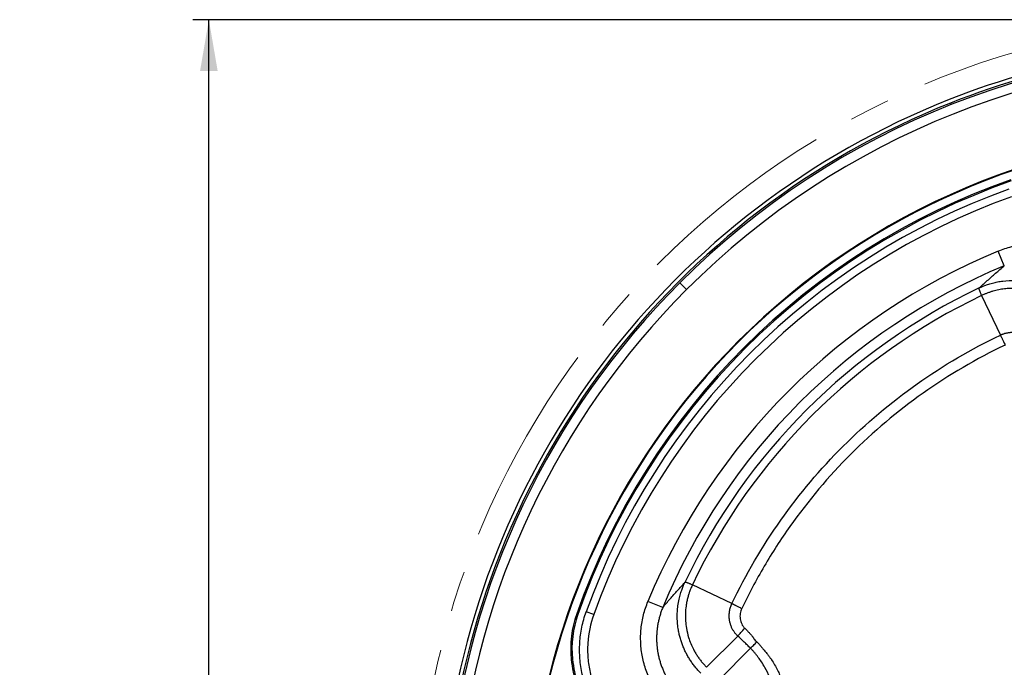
# Model space of a CAD drawing. Header units: millimetres. Extents: x 0 to 594, y 0 to 420.
# Tile 31 of 43: x 299 to 361, y 265 to 305. Entities that reach past the tile are written whole.
import ezdxf

# ---------------------------------------------------------------- set-up
doc = ezdxf.new("R2010")
doc.units = ezdxf.units.MM
doc.linetypes.add('CENTERX2', pattern=[20.32, 12.7, -2.54, 2.54, -2.54])
doc.layers.add('SLD-0', color=7, linetype='Continuous')
doc.styles.add('SLDTEXTSTYLE0', font='TXT', dxfattribs={"width": 0.75})
doc.dimstyles.new('SLDDIMSTYLE4', dxfattribs={"dimtxt": 3.5, "dimasz": 3.2, "dimexe": 0, "dimexo": 0.0625, "dimgap": 0.875, "dimtad": 1, "dimdec": 1, "dimlfac": 3, "dimrnd": 1e-09, "dimzin": 12, "dimdsep": 46, "dimtxsty": 'SLDTEXTSTYLE0', "dimsah": 1, "dimcen": 0.09, "dimadec": 0, "dimazin": 3, "dimtfac": 1, "dimtdec": 1, "dimtofl": 0, "dimtmove": 0, "dimatfit": 3, "dimfxl": 1, "dimfrac": 2, "dimtolj": 1, "dimtzin": 12, "dimarcsym": 0})

# ---------------------------------------------------------------- blocks, each defined once
blk = doc.blocks.new('_D_6')
at = {"layer": 'SLD-0', "color": 7, "transparency": 16777216}
for p, q in [((374.815, 305.002), (310.031, 305.002)), ((311.031, 201.415), (311.031, 305.002)), ((299.208, 259.027), (299.208, 260.094)), ((299.208, 260.094), (304.764, 260.094)), ((304.764, 260.094), (304.764, 259.027)), ((299.208, 247.39), (299.208, 246.323)), ((304.764, 246.323), (304.764, 247.39)), ((299.208, 246.323), (304.764, 246.323)), ((374.815, 201.415), (310.031, 201.415))]:
    blk.add_line(p, q, dxfattribs=at)
for points in [[(311.031, 305.002), (310.481, 301.802), (311.581, 301.802)], [(311.031, 201.415), (311.581, 204.615), (310.481, 204.615)]]:
    blk.add_solid(points, dxfattribs=at)
at = {"layer": 'SLD-0', "color": 7, "transparency": 16777216, "char_height": 3.5, "attachment_point": 1, "rotation": 90, "style": 'SLDTEXTSTYLE0'}
for s, insert in [('310.8', (306.52, 250.029)), ('12.23', (300.252, 247.39)), ('%%c', (306.52, 244.75))]:
    blk.add_mtext(s, dxfattribs=dict(at, insert=insert))

msp = doc.modelspace()

# ---------------------------------------------------------------- linework, layer by layer
at = {"color": 7, "linetype": 'Continuous', "lineweight": 25}
for p, q in [((357.383, 299.794), (357.42, 299.701)), ((360.744, 289.626), (360.362, 290.549)), ((340.884, 288.139), (340.46, 288.564)), ((359.321, 287.768), (360.498, 285.301)), ((344.14, 284.884), (344.111, 284.912)), ((343.723, 268.525), (341.255, 269.703)), ((339.398, 268.28), (338.474, 268.662)), ((334.096, 267.852), (334.019, 267.879)), ((335.083, 267.838), (334.612, 268.007)), ((344.087, 266.493), (342.138, 264.544)), ((344.882, 265.734), (342.915, 263.767)), ((333.754, 265.048), (333.673, 265.04))]:
    msp.add_line(p, q, dxfattribs=at)
for centre, radius, start, end in [((375.815, 253.208), 50.333, 87.92504, 111.58657), ((375.815, 253.208), 50, 88.08668, 135), ((375.815, 253.208), 50.1, 88.03794, 111.58657), ((375.815, 253.208), 49.4, 88.38365, 135), ((375.815, 253.208), 50.333, 111.58657, 174.00272), ((375.815, 253.208), 50.1, 111.58657, 174.09464), ((375.815, 253.208), 44.836, 90.87698, 135), ((375.815, 253.208), 44.796, 94.82771, 135), ((375.815, 253.208), 44.296, 109.34107, 160.65893), ((375.815, 253.208), 44.214, 109.34107, 160.65893), ((375.815, 253.208), 43.78, 109.75634, 160.24365), ((375.815, 253.208), 43.28, 109.75634, 160.24365), ((375.815, 253.208), 40.412, 112.48211, 157.51789), ((375.815, 253.208), 39.413, 112.48211, 157.51789), ((375.815, 253.208), 50, 135, 174.13432), ((375.815, 253.208), 49.4, 135, 174.37594), ((375.815, 253.208), 38.784, 115.39803, 154.60197), ((375.815, 253.208), 38.295, 115.51373, 154.48627), ((375.815, 253.208), 44.836, 135, 176.4924), ((375.815, 253.208), 44.796, 135, 175.17229), ((340.31, 265.671), 6.667, 160.65893, 185.42954), ((340.31, 265.671), 6.585, 160.65893, 185.42954)]:
    msp.add_arc(centre, radius, start, end, dxfattribs=at)
for points, knots in [([(360.362, 290.549), (360.636, 290.663), (360.918, 290.756), (361.349, 290.864), (361.495, 290.895), (361.785, 290.945), (361.931, 290.965), (362.369, 291.008), (362.662, 291.016), (363.103, 290.995), (363.251, 290.982), (363.545, 290.946), (363.691, 290.923), (364.124, 290.837), (364.406, 290.76), (364.821, 290.612), (364.958, 290.558), (365.229, 290.438), (365.363, 290.373), (365.754, 290.165), (366.001, 290.008), (366.472, 289.659), (366.696, 289.467), (366.906, 289.257)], [0, 0, 0, 0, 0.125, 0.125, 0.1875, 0.1875, 0.25, 0.25, 0.375, 0.375, 0.4375, 0.4375, 0.5, 0.5, 0.625, 0.625, 0.6875, 0.6875, 0.75, 0.75, 0.875, 0.875, 1, 1, 1, 1]), ([(359.18, 288.244), (359.263, 288.321), (359.429, 288.475), (359.683, 288.704), (359.941, 288.934), (360.204, 289.165), (360.471, 289.396), (360.653, 289.549), (360.744, 289.626)], [0, 0, 0, 0, 0.161821, 0.325581, 0.491278, 0.658914, 0.828488, 1, 1, 1, 1]), ([(359.177, 288.243), (359.215, 288.26), (359.31, 288.304), (359.483, 288.376), (359.719, 288.463), (360.006, 288.551), (360.321, 288.625), (360.802, 288.705), (361.421, 288.737), (362.021, 288.676), (362.434, 288.592), (362.692, 288.525), (362.944, 288.445), (363.189, 288.353), (363.426, 288.249), (363.656, 288.134), (363.877, 288.009), (364.089, 287.874), (364.292, 287.731), (364.486, 287.579), (364.671, 287.42), (364.787, 287.307), (364.845, 287.251)], [0, 0, 0, 0, 0.020434, 0.051167, 0.092199, 0.143527, 0.198471, 0.250422, 0.382258, 0.500847, 0.544753, 0.588239, 0.631305, 0.673951, 0.716177, 0.757982, 0.799368, 0.840333, 0.88088, 0.921006, 0.960713, 1, 1, 1, 1]), ([(359.177, 288.243), (359.176, 288.242), (359.173, 288.241), (359.17, 288.239), (359.168, 288.237), (359.165, 288.235), (359.163, 288.233), (359.161, 288.231), (359.158, 288.228), (359.156, 288.224), (359.155, 288.217), (359.155, 288.206), (359.158, 288.185), (359.167, 288.151), (359.184, 288.103), (359.206, 288.046), (359.229, 287.987), (359.256, 287.921), (359.286, 287.849), (359.309, 287.796), (359.32, 287.769)], [0, 0, 0, 0, 0.003655, 0.008839, 0.015802, 0.02465, 0.035436, 0.048194, 0.062947, 0.091303, 0.125784, 0.182295, 0.251138, 0.365149, 0.499651, 0.600654, 0.701424, 0.801723, 0.901322, 1, 1, 1, 1]), ([(364.48, 286.886), (364.45, 286.915), (364.39, 286.974), (364.297, 287.06), (364.2, 287.144), (364.099, 287.227), (363.994, 287.308), (363.884, 287.388), (363.771, 287.465), (363.653, 287.54), (363.531, 287.612), (363.406, 287.682), (363.278, 287.748), (363.145, 287.81), (363.009, 287.869), (362.869, 287.924), (362.725, 287.976), (362.577, 288.023), (362.425, 288.066), (362.269, 288.104), (362.11, 288.136), (361.949, 288.164), (361.785, 288.185), (361.618, 288.201), (361.449, 288.211), (361.278, 288.214), (361.105, 288.211), (360.929, 288.201), (360.751, 288.183), (360.571, 288.159), (360.392, 288.127), (360.213, 288.087), (360.034, 288.04), (359.855, 287.985), (359.676, 287.921), (359.497, 287.85), (359.38, 287.795), (359.321, 287.768)], [0, 0, 0, 0, 0.022361, 0.045055, 0.068096, 0.0915, 0.115286, 0.139479, 0.164108, 0.189132, 0.214462, 0.240056, 0.265941, 0.292169, 0.318757, 0.345723, 0.37308, 0.400872, 0.429167, 0.457958, 0.487063, 0.5164, 0.546015, 0.575947, 0.606225, 0.636885, 0.668, 0.699593, 0.731721, 0.764153, 0.796796, 0.829697, 0.862907, 0.896483, 0.930481, 0.964963, 1, 1, 1, 1]), ([(343.723, 268.525), (344.591, 270.344), (345.614, 272.089), (347.941, 275.381), (349.245, 276.928), (352.096, 279.778), (353.642, 281.082), (356.934, 283.409), (358.679, 284.433), (360.498, 285.301)], [0, 0, 0, 0, 0.25, 0.25, 0.5, 0.5, 0.75, 0.75, 1, 1, 1, 1]), ([(360.498, 285.301), (360.522, 285.312), (360.57, 285.333), (360.642, 285.362), (360.714, 285.387), (360.786, 285.409), (360.858, 285.427), (360.93, 285.443), (361.002, 285.455), (361.074, 285.464), (361.145, 285.471), (361.216, 285.474), (361.285, 285.474), (361.353, 285.472), (361.42, 285.468), (361.486, 285.461), (361.551, 285.451), (361.615, 285.44), (361.678, 285.426), (361.739, 285.41), (361.799, 285.392), (361.857, 285.373), (361.913, 285.352), (361.967, 285.329), (362.02, 285.305), (362.072, 285.28), (362.122, 285.253), (362.17, 285.225), (362.217, 285.196), (362.262, 285.166), (362.305, 285.135), (362.347, 285.103), (362.387, 285.071), (362.425, 285.038), (362.462, 285.005), (362.497, 284.971), (362.519, 284.948), (362.531, 284.937)], [0, 0, 0, 0, 0.0357266, 0.0708545, 0.1054547, 0.1395926, 0.173328, 0.2067171, 0.2398121, 0.2726617, 0.3051431, 0.3370391, 0.3684198, 0.3993088, 0.4297806, 0.4598692, 0.4896043, 0.5190298, 0.5481791, 0.5769522, 0.6051751, 0.6328617, 0.6600847, 0.6868787, 0.7132598, 0.7392427, 0.7648491, 0.7901307, 0.8151099, 0.8397316, 0.8639165, 0.8876293, 0.9109024, 0.9337597, 0.9562185, 0.978294, 1, 1, 1, 1]), ([(360.498, 285.301), (360.502, 285.294), (360.509, 285.279), (360.521, 285.252), (360.538, 285.217), (360.559, 285.173), (360.585, 285.119), (360.617, 285.053), (360.653, 284.976), (360.696, 284.887), (360.744, 284.787), (360.778, 284.715), (360.795, 284.679)], [0, 0, 0, 0, 0.041242, 0.095407, 0.162725, 0.243402, 0.33756, 0.445175, 0.565993, 0.699447, 0.844582, 1, 1, 1, 1]), ([(360.795, 284.679), (357.199, 282.962), (353.94, 280.649), (349.762, 276.469), (348.487, 274.958), (346.776, 272.539), (345.97, 271.291), (345.124, 269.775), (344.724, 269.002), (344.558, 268.668), (344.448, 268.444), (344.394, 268.333), (344.341, 268.22)], [0, 0, 0, 0, 0.5, 0.5, 0.75, 0.75, 0.875, 0.9375, 0.96875, 0.984375, 0.984375, 1, 1, 1, 1]), ([(339.398, 268.28), (339.475, 268.371), (339.628, 268.552), (339.859, 268.82), (340.089, 269.083), (340.319, 269.341), (340.549, 269.594), (340.703, 269.76), (340.779, 269.843)], [0, 0, 0, 0, 0.171512, 0.341086, 0.508722, 0.674419, 0.838179, 1, 1, 1, 1]), ([(341.772, 264.179), (341.742, 264.21), (341.681, 264.272), (341.592, 264.368), (341.506, 264.466), (341.422, 264.567), (341.34, 264.671), (341.261, 264.776), (341.185, 264.884), (341.111, 264.994), (341.041, 265.107), (340.973, 265.221), (340.907, 265.337), (340.845, 265.456), (340.786, 265.576), (340.731, 265.698), (340.678, 265.822), (340.628, 265.947), (340.582, 266.074), (340.539, 266.203), (340.5, 266.333), (340.464, 266.464), (340.432, 266.596), (340.403, 266.73), (340.362, 266.948), (340.321, 267.252), (340.3, 267.637), (340.308, 268.015), (340.346, 268.4), (340.412, 268.776), (340.503, 269.125), (340.599, 269.415), (340.691, 269.65), (340.753, 269.786), (340.781, 269.846)], [0, 0, 0, 0, 0.021239, 0.042527, 0.063865, 0.085251, 0.106687, 0.128172, 0.149706, 0.17129, 0.192922, 0.214604, 0.236335, 0.258116, 0.279945, 0.301824, 0.323752, 0.34573, 0.367757, 0.389833, 0.411959, 0.434134, 0.456359, 0.478632, 0.500956, 0.565275, 0.628209, 0.689757, 0.749918, 0.817625, 0.876489, 0.926508, 0.967679, 1, 1, 1, 1]), ([(340.781, 269.846), (340.781, 269.848), (340.783, 269.85), (340.784, 269.853), (340.786, 269.856), (340.788, 269.858), (340.79, 269.861), (340.792, 269.863), (340.795, 269.865), (340.8, 269.867), (340.807, 269.869), (340.818, 269.869), (340.838, 269.865), (340.872, 269.856), (340.918, 269.84), (340.97, 269.821), (341.022, 269.8), (341.086, 269.774), (341.162, 269.742), (341.223, 269.717), (341.254, 269.703)], [0, 0, 0, 0, 0.003673, 0.008872, 0.015849, 0.024705, 0.035489, 0.048227, 0.062936, 0.091264, 0.125751, 0.181913, 0.251266, 0.361587, 0.499709, 0.582362, 0.673718, 0.773777, 0.882538, 1, 1, 1, 1]), ([(341.255, 269.703), (341.24, 269.669), (341.204, 269.593), (341.148, 269.463), (341.086, 269.305), (341.021, 269.117), (340.957, 268.897), (340.898, 268.646), (340.839, 268.304), (340.792, 267.747), (340.839, 267.079), (341.017, 266.336), (341.225, 265.83), (341.427, 265.462), (341.55, 265.263), (341.683, 265.071), (341.825, 264.887), (341.976, 264.711), (342.084, 264.599), (342.138, 264.544)], [0, 0, 0, 0, 0.020107, 0.045405, 0.075886, 0.111572, 0.152556, 0.198885, 0.250255, 0.339525, 0.49909, 0.607572, 0.749429, 0.791642, 0.833525, 0.875195, 0.916759, 0.958324, 1, 1, 1, 1]), ([(339.767, 262.118), (339.556, 262.328), (339.363, 262.552), (339.01, 263.03), (338.853, 263.28), (338.578, 263.798), (338.459, 264.066), (338.312, 264.483), (338.267, 264.625), (338.189, 264.911), (338.155, 265.054), (338.07, 265.487), (338.035, 265.778), (338.015, 266.218), (338.013, 266.365), (338.021, 266.661), (338.031, 266.81), (338.075, 267.25), (338.126, 267.539), (338.268, 268.108), (338.361, 268.387), (338.474, 268.662)], [0, 0, 0, 0, 0.125, 0.125, 0.25, 0.25, 0.375, 0.375, 0.4375, 0.4375, 0.5, 0.5, 0.625, 0.625, 0.6875, 0.6875, 0.75, 0.75, 0.875, 0.875, 1, 1, 1, 1]), ([(344.087, 266.493), (344.069, 266.511), (344.032, 266.546), (343.98, 266.603), (343.929, 266.664), (343.88, 266.73), (343.832, 266.799), (343.786, 266.873), (343.743, 266.952), (343.703, 267.035), (343.667, 267.122), (343.635, 267.213), (343.607, 267.307), (343.584, 267.406), (343.566, 267.509), (343.554, 267.614), (343.549, 267.723), (343.55, 267.834), (343.558, 267.947), (343.574, 268.061), (343.598, 268.178), (343.631, 268.294), (343.671, 268.411), (343.706, 268.487), (343.723, 268.525)], [0, 0, 0, 0, 0.034183, 0.069272, 0.105323, 0.142401, 0.180583, 0.219957, 0.260638, 0.302549, 0.345291, 0.388941, 0.433625, 0.47948, 0.526667, 0.575146, 0.624396, 0.674522, 0.725718, 0.778149, 0.832028, 0.886955, 0.942855, 1, 1, 1, 1]), ([(343.723, 268.525), (343.733, 268.52), (343.755, 268.509), (343.793, 268.49), (343.84, 268.467), (343.897, 268.439), (343.965, 268.405), (344.043, 268.366), (344.133, 268.322), (344.233, 268.273), (344.304, 268.238), (344.341, 268.22)], [0, 0, 0, 0, 0.063446, 0.1389373, 0.2266678, 0.3267308, 0.4390558, 0.5633386, 0.6989708, 0.844981, 1, 1, 1, 1]), ([(336.248, 260.69), (336.013, 260.925), (335.798, 261.174), (335.404, 261.699), (335.226, 261.974), (334.987, 262.408), (334.912, 262.556), (334.773, 262.858), (334.709, 263.01), (334.535, 263.471), (334.441, 263.785), (334.333, 264.266), (334.303, 264.428), (334.253, 264.755), (334.234, 264.92), (334.195, 265.415), (334.19, 266.072), (334.276, 266.724), (334.376, 267.211), (334.416, 267.373), (334.505, 267.692), (334.556, 267.85), (334.612, 268.007)], [0, 0, 0, 0, 0.125, 0.125, 0.25, 0.25, 0.3125, 0.3125, 0.375, 0.375, 0.5, 0.5, 0.5625, 0.5625, 0.625, 0.625, 0.75, 0.875, 0.875, 0.9375, 0.9375, 1, 1, 1, 1]), ([(335.083, 267.838), (334.874, 267.257), (334.751, 266.66), (334.703, 265.896), (334.699, 265.741), (334.701, 265.433), (334.721, 264.974), (334.789, 264.522), (334.888, 264.076), (334.927, 263.928), (335.014, 263.634), (335.064, 263.487), (335.226, 263.056), (335.354, 262.779), (335.647, 262.245), (335.812, 261.988), (336.089, 261.619), (336.186, 261.499), (336.388, 261.266), (336.493, 261.153), (336.602, 261.044)], [0, 0, 0, 0, 0.25, 0.25, 0.3125, 0.3125, 0.375, 0.5, 0.5, 0.5625, 0.5625, 0.625, 0.625, 0.75, 0.75, 0.875, 0.875, 0.9375, 0.9375, 1, 1, 1, 1]), ([(339.398, 268.28), (339.382, 268.24), (339.35, 268.162), (339.306, 268.043), (339.265, 267.924), (339.228, 267.806), (339.194, 267.687), (339.163, 267.569), (339.135, 267.452), (339.11, 267.335), (339.088, 267.218), (339.069, 267.103), (339.053, 266.988), (339.04, 266.873), (339.029, 266.76), (339.021, 266.648), (339.016, 266.536), (339.013, 266.426), (339.012, 266.317), (339.014, 266.209), (339.018, 266.102), (339.025, 265.997), (339.033, 265.892), (339.044, 265.789), (339.056, 265.688), (339.07, 265.588), (339.086, 265.489), (339.114, 265.341), (339.157, 265.143), (339.225, 264.899), (339.303, 264.66), (339.393, 264.427), (339.494, 264.2), (339.606, 263.98), (339.728, 263.767), (339.859, 263.561), (339.999, 263.363), (340.148, 263.174), (340.304, 262.992), (340.415, 262.878), (340.47, 262.821)], [0, 0, 0, 0, 0.021664, 0.043129, 0.064398, 0.085469, 0.106342, 0.127018, 0.147497, 0.167779, 0.187864, 0.207751, 0.227442, 0.246937, 0.266234, 0.285335, 0.30424, 0.322949, 0.341461, 0.359777, 0.377897, 0.395822, 0.41355, 0.431083, 0.44842, 0.465562, 0.482508, 0.49926, 0.542413, 0.585302, 0.627928, 0.670292, 0.712396, 0.754242, 0.795832, 0.837168, 0.87825, 0.919082, 0.959665, 1, 1, 1, 1]), ([(344.341, 268.22), (344.291, 268.119), (344.258, 268.014), (344.222, 267.795), (344.22, 267.683), (344.243, 267.519), (344.255, 267.464), (344.287, 267.358), (344.307, 267.306), (344.355, 267.207), (344.383, 267.158), (344.447, 267.067), (344.483, 267.025), (344.522, 266.985)], [0, 0, 0, 0, 0.25, 0.25, 0.5, 0.5, 0.625, 0.625, 0.75, 0.75, 0.875, 0.875, 1, 1, 1, 1]), ([(344.087, 266.493), (344.14, 266.556), (344.207, 266.634), (344.357, 266.804), (344.44, 266.896), (344.522, 266.985)], [0, 0, 0, 0, 0.5, 0.5, 1, 1, 1, 1]), ([(344.882, 265.734), (344.817, 265.799), (344.752, 265.864), (344.622, 265.993), (344.555, 266.056), (344.356, 266.244), (344.221, 266.369), (344.087, 266.493)], [0, 0, 0, 0, 0.25, 0.25, 0.5, 0.5, 1, 1, 1, 1]), ([(344.522, 266.985), (344.578, 266.93), (344.681, 266.826), (344.809, 266.692), (344.904, 266.589), (344.963, 266.52), (345.005, 266.467), (345.033, 266.429), (345.056, 266.396), (345.071, 266.367), (345.082, 266.343), (345.083, 266.328), (345.084, 266.321)], [0, 0, 0, 0, 0.26981, 0.499743, 0.634614, 0.74959, 0.811821, 0.865563, 0.910907, 0.948056, 0.977441, 1, 1, 1, 1]), ([(344.882, 265.734), (344.932, 265.785), (344.993, 265.846), (345.127, 265.981), (345.201, 266.054), (345.274, 266.128)], [0, 0, 0, 0, 0.5, 0.5, 1, 1, 1, 1]), ([(345.274, 266.128), (345.301, 266.101), (345.354, 266.047), (345.434, 265.962), (345.525, 265.862), (345.61, 265.761), (345.684, 265.671), (345.72, 265.626), (345.734, 265.609)], [0, 0, 0, 0, 0.162335, 0.331456, 0.500012, 0.749994, 0.903733, 1, 1, 1, 1]), ([(346.411, 260.182), (346.422, 260.229), (346.443, 260.322), (346.47, 260.46), (346.495, 260.598), (346.515, 260.734), (346.533, 260.868), (346.547, 261.002), (346.558, 261.134), (346.566, 261.265), (346.571, 261.395), (346.573, 261.523), (346.572, 261.65), (346.569, 261.776), (346.563, 261.9), (346.555, 262.023), (346.544, 262.144), (346.531, 262.264), (346.516, 262.383), (346.499, 262.499), (346.48, 262.613), (346.458, 262.725), (346.436, 262.835), (346.411, 262.942), (346.385, 263.048), (346.296, 263.381), (346.117, 263.889), (345.834, 264.457), (345.583, 264.865), (345.404, 265.121), (345.258, 265.313), (345.139, 265.458), (345.014, 265.599), (344.926, 265.689), (344.882, 265.734)], [0, 0, 0, 0, 0.023867, 0.047401, 0.070616, 0.093529, 0.116152, 0.138499, 0.160582, 0.182413, 0.204002, 0.225359, 0.246493, 0.267416, 0.288138, 0.308662, 0.328995, 0.349116, 0.368969, 0.388512, 0.407756, 0.426714, 0.445393, 0.463804, 0.481954, 0.499851, 0.635762, 0.750063, 0.816437, 0.874694, 0.905861, 0.937098, 0.96859, 1, 1, 1, 1]), ([(345.734, 265.609), (345.763, 265.576), (345.819, 265.512), (345.898, 265.417), (345.969, 265.326), (346.034, 265.241), (346.092, 265.161), (346.143, 265.087), (346.246, 264.936), (346.392, 264.701), (346.624, 264.272), (346.868, 263.702), (347.034, 263.146), (347.122, 262.729), (347.165, 262.477), (347.199, 262.218), (347.222, 261.954), (347.235, 261.685), (347.236, 261.413), (347.226, 261.138), (347.205, 260.861), (347.171, 260.583), (347.125, 260.304), (347.085, 260.12), (347.064, 260.027)], [0, 0, 0, 0, 0.022117, 0.042873, 0.062247, 0.08022, 0.096773, 0.111894, 0.125568, 0.188741, 0.251133, 0.37117, 0.500525, 0.542729, 0.585755, 0.629552, 0.674063, 0.719221, 0.764951, 0.81118, 0.857858, 0.904932, 0.952338, 1, 1, 1, 1]), ([(333.673, 265.04), (333.753, 264.506), (333.913, 263.438), (334.497, 262.043), (335.219, 260.856), (335.791, 260.231), (336.077, 259.918)], [0, 0, 0, 0, 0.279942, 0.560208, 0.779841, 1, 1, 1, 1]), ([(333.754, 265.048), (333.833, 264.519), (333.992, 263.461), (334.57, 262.08), (335.285, 260.904), (335.851, 260.286), (336.135, 259.976)], [0, 0, 0, 0, 0.27997, 0.560226, 0.779849, 1, 1, 1, 1])]:
    msp.add_open_spline(points, degree=3, knots=knots, dxfattribs=at)
for points in [[(359.18, 288.244), (359.179, 288.244), (359.178, 288.243), (359.177, 288.243)], [(359.321, 287.768), (359.321, 287.768), (359.32, 287.769), (359.32, 287.769)], [(340.781, 269.846), (340.78, 269.845), (340.78, 269.844), (340.779, 269.843)], [(341.254, 269.703), (341.255, 269.703), (341.255, 269.703), (341.255, 269.703)], [(345.084, 266.321), (345.147, 266.257), (345.211, 266.192), (345.274, 266.128)]]:
    msp.add_open_spline(points, degree=3, dxfattribs=at)
at = {"layer": 'SLD-0', "color": 7, "linetype": 'CENTERX2', "lineweight": 18}
msp.add_circle((375.815, 253.208), 51.793, dxfattribs=at)

# ---------------------------------------------------------------- dimensions: what is measured, and where the dimension line sits
at = {"layer": 'SLD-0', "color": 7}
dim = msp.add_linear_dim(base=(311.031, 305.002), p1=(375.815, 201.415), p2=(375.815, 305.002), angle=90, text='%%c<>', dimstyle='SLDDIMSTYLE4', dxfattribs=at)
dim.commit()
dim.dimension.update_dxf_attribs({"geometry": '_D_6', "text_midpoint": (311.031, 253.208), "dimtype": 160})

doc.saveas('drawing.dxf')
